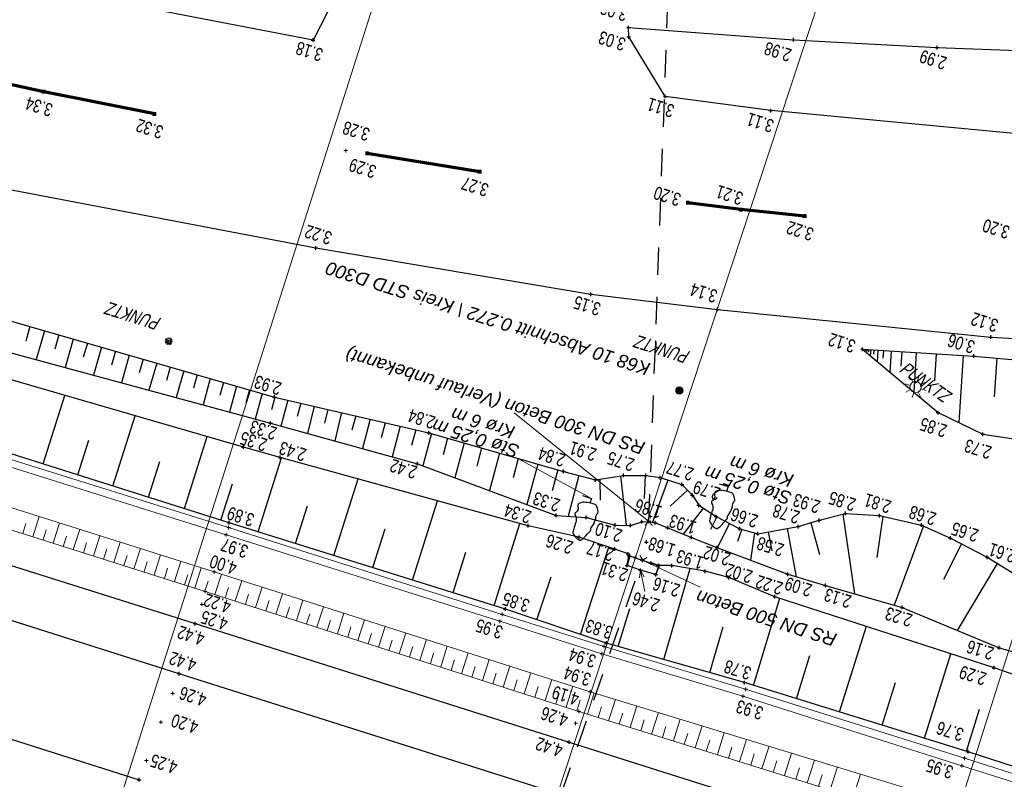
# Model space of a CAD drawing. Header units: metres. Extents: x 3521221 to 3521364, y 5943318 to 5943439.
# Tile 6 of 15: x 3521256 to 3521283, y 5943389 to 5943409. Entities that reach past the tile are written whole.
import ezdxf
from ezdxf.enums import TextEntityAlignment as Align

# ---------------------------------------------------------------- set-up
doc = ezdxf.new("R2010")
doc.units = ezdxf.units.M
doc.header["$PDMODE"] = 2
doc.header["$PDSIZE"] = 0.05
for name, pattern in [('JIS_02_0.7', [1.35, 0.75, -0.6]), ('JIS_02_1.0', [2, 1, -1]), ('X_VA_MARKIERUNG', [12, 6, -6])]:
    doc.linetypes.add(name, pattern=pattern)
for name, color, linetype, lineweight in [('Beschilderung - weitere', 3, 'Continuous', 18), ('Boeschung OK', 30, 'Continuous', 30), ('Boeschung UK', 22, 'Continuous', 30), ('Boeschungsschraffuren', 82, 'Continuous', 30), ('DL-Bauwerk OK', 7, 'Continuous', 30), ('DL-Bauwerk UK', 61, 'Continuous', 30), ('Durchlass', 7, 'Continuous', 30), ('Durchlass - OK Innenwand', 3, 'Continuous', 18), ('Durchlass - Rohrsohle', 4, 'JIS_02_0.7', 30), ('Durchlass - UK Innenwand', 4, 'JIS_02_0.7', 18), ('Fahrbahnachse', 2, 'Continuous', 13), ('Fahrbahnrand', 5, 'Continuous', 30), ('Gehwegrand', 131, 'Continuous', 30), ('Gelaendepunkt', 21, 'Continuous', 13), ('Graben - OK Boeschung', 30, 'Continuous', 30), ('Graben - Sohle mittig', 171, 'JIS_02_1.0', 30), ('Graben - UK Boeschung', 14, 'Continuous', 30), ('Höhentexte', 8, 'Continuous', 9), ('Kabelkanal - OK Aussenrand', 3, 'Continuous', 18), ('Laubbaum', 92, 'Continuous', 30), ('Poller', 3, 'Continuous', 9), ('Schiene OKIK Schienenkopf', 1, 'Continuous', 30), ('Schotterbett - OK Boeschung', 31, 'Continuous', 13), ('Schotterbett - UK Boeschung', 36, 'Continuous', 13), ('Schotterbett ohne Böschung', 31, 'JIS_02_0.7', 9), ('Schraffuren Schotter', 21, 'Continuous', 9), ('Schwelle OKAK', 7, 'Continuous', 9), ('Straßenleuchte - Mastachse', 3, 'Continuous', 18), ('Text Abwasser', 3, 'Continuous', 9), ('Topo-Linie', 7, 'Continuous', 9), ('VG_Text_Vegetation', 3, 'Continuous', 9)]:
    doc.layers.add(name, color=color, linetype=linetype, lineweight=lineweight)
doc.layers.add('Fahrbahnlaengsmarkierung gestrichelt', color=7, linetype='X_VA_MARKIERUNG', lineweight=70, true_color=0x8c94c7)
doc.styles.add('Beschilderung - weitere', font='ariali.ttf')
doc.styles.add('Punkthöhe', font='arial.ttf', dxfattribs={"width": 0.75})
doc.styles.add('Text Abwasser', font='ariali.ttf')
doc.styles.add('Text Vegetation', font='ariali.ttf')

msp = doc.modelspace()

# ---------------------------------------------------------------- linework, layer by layer
at = {"color": 253}
for p, q in [((3521272.973, 5943395.643), (3521273.077, 5943395.739)), ((3521273.077, 5943395.739), (3521273.173, 5943395.635)), ((3521272.897, 5943394.682), (3521272.835, 5943394.809)), ((3521273.024, 5943394.744), (3521272.897, 5943394.682))]:
    msp.add_line(p, q, dxfattribs=at)
at = {"layer": 'Beschilderung - weitere', "color": 253}
for radius in [0.1, 0.092, 0.083, 0.075, 0.067, 0.059, 0.05, 0.042, 0.034, 0.025, 0.017, 0.009, 0]:
    msp.add_circle((3521273.909, 5943399.324), radius, dxfattribs=at)
at = {"layer": 'Boeschung OK', "color": 253}
for p, q in [((3521278.915, 5943400.449), (3521281.954, 5943400.266)), ((3521281.954, 5943400.266), (3521284.147, 5943400.062)), ((3521261.605, 5943395.708), (3521252.414, 5943398.61)), ((3521269.154, 5943393.347), (3521261.605, 5943395.708)), ((3521271.913, 5943392.415), (3521269.154, 5943393.347)), ((3521275.693, 5943391.335), (3521271.913, 5943392.415)), ((3521281.808, 5943389.444), (3521275.693, 5943391.335)), ((3521289.878, 5943386.824), (3521281.808, 5943389.444))]:
    msp.add_line(p, q, dxfattribs=at)
for p in [(3521278.915, 5943400.449), (3521281.954, 5943400.266), (3521261.605, 5943395.708), (3521269.154, 5943393.347), (3521271.913, 5943392.415), (3521275.693, 5943391.335), (3521281.808, 5943389.444)]:
    msp.add_point(p, dxfattribs=at)
at = {"layer": 'Boeschung UK', "color": 253}
for p, q in [((3521278.915, 5943400.449), (3521280.983, 5943398.717)), ((3521261.992, 5943397.776), (3521253.307, 5943400.289)), ((3521280.983, 5943398.717), (3521282.205, 5943398.126)), ((3521282.205, 5943398.126), (3521283.898, 5943397.875)), ((3521262.997, 5943397.493), (3521261.992, 5943397.776)), ((3521269.78, 5943395.625), (3521262.997, 5943397.493)), ((3521271.168, 5943395.312), (3521269.78, 5943395.625)), ((3521272.148, 5943394.988), (3521271.168, 5943395.312)), ((3521272.507, 5943394.852), (3521272.148, 5943394.988)), ((3521272.481, 5943394.541), (3521272.531, 5943394.802)), ((3521272.531, 5943394.802), (3521272.507, 5943394.852)), ((3521272.847, 5943394.406), (3521272.481, 5943394.541)), ((3521273.354, 5943394.535), (3521273.262, 5943394.287)), ((3521274.615, 5943394.381), (3521273.7, 5943394.537)), ((3521273.262, 5943394.287), (3521272.847, 5943394.406)), ((3521275.261, 5943394.205), (3521274.615, 5943394.381)), ((3521276.519, 5943393.685), (3521275.261, 5943394.205)), ((3521282.511, 5943391.741), (3521276.519, 5943393.685)), ((3521290.62, 5943388.924), (3521282.511, 5943391.741))]:
    msp.add_line(p, q, dxfattribs=at)
for p in [(3521280.983, 5943398.717), (3521282.205, 5943398.126), (3521261.992, 5943397.776), (3521262.997, 5943397.493), (3521269.78, 5943395.625), (3521271.168, 5943395.312), (3521272.148, 5943394.988), (3521272.507, 5943394.852), (3521272.481, 5943394.541), (3521273.7, 5943394.537), (3521272.847, 5943394.406), (3521273.262, 5943394.287), (3521274.615, 5943394.381), (3521275.261, 5943394.205), (3521276.519, 5943393.685), (3521282.511, 5943391.741)]:
    msp.add_point(p, dxfattribs=at)
at = {"layer": 'Boeschungsschraffuren', "color": 253}
for p, q in [((3521256.153, 5943401.072), (3521256.04, 5943400.674)), ((3521256.551, 5943400.958), (3521256.326, 5943400.168)), ((3521256.946, 5943400.844), (3521256.834, 5943400.452)), ((3521257.337, 5943400.731), (3521257.116, 5943399.953)), ((3521257.726, 5943400.619), (3521257.616, 5943400.233)), ((3521258.111, 5943400.508), (3521257.893, 5943399.742)), ((3521278.955, 5943400.447), (3521278.953, 5943400.417)), ((3521258.493, 5943400.397), (3521258.385, 5943400.018)), ((3521258.873, 5943400.288), (3521258.658, 5943399.535)), ((3521259.249, 5943400.179), (3521259.142, 5943399.806)), ((3521278.995, 5943400.444), (3521278.993, 5943400.415)), ((3521279.035, 5943400.442), (3521279.029, 5943400.354)), ((3521279.079, 5943400.439), (3521279.075, 5943400.379)), ((3521279.139, 5943400.435), (3521279.128, 5943400.27)), ((3521279.222, 5943400.431), (3521279.214, 5943400.318)), ((3521279.335, 5943400.424), (3521279.314, 5943400.115)), ((3521279.489, 5943400.414), (3521279.475, 5943400.203)), ((3521279.701, 5943400.402), (3521279.662, 5943399.823)), ((3521279.99, 5943400.384), (3521279.964, 5943399.988)), ((3521280.386, 5943400.36), (3521280.314, 5943399.277)), ((3521280.928, 5943400.328), (3521280.879, 5943399.587)), ((3521281.669, 5943400.283), (3521281.547, 5943398.444)), ((3521282.588, 5943400.207), (3521282.517, 5943399.149)), ((3521259.622, 5943400.072), (3521259.411, 5943399.33)), ((3521259.993, 5943399.965), (3521259.888, 5943399.597)), ((3521260.36, 5943399.859), (3521260.152, 5943399.129)), ((3521260.725, 5943399.754), (3521260.627, 5943399.39)), ((3521261.086, 5943399.65), (3521260.892, 5943398.928)), ((3521261.445, 5943399.546), (3521261.349, 5943399.188)), ((3521261.801, 5943399.443), (3521261.61, 5943398.734)), ((3521256.518, 5943397.314), (3521257.107, 5943399.189)), ((3521262.154, 5943399.342), (3521262.059, 5943398.99)), ((3521262.504, 5943399.241), (3521262.317, 5943398.542)), ((3521262.852, 5943399.141), (3521262.759, 5943398.794)), ((3521263.202, 5943399.06), (3521263.012, 5943398.352)), ((3521263.559, 5943398.977), (3521263.462, 5943398.616)), ((3521263.924, 5943398.892), (3521263.746, 5943398.149)), ((3521258.427, 5943396.711), (3521259.033, 5943398.632)), ((3521264.296, 5943398.806), (3521264.205, 5943398.426)), ((3521264.676, 5943398.718), (3521264.491, 5943397.943)), ((3521265.065, 5943398.628), (3521264.96, 5943398.235)), ((3521265.461, 5943398.536), (3521265.247, 5943397.733)), ((3521265.866, 5943398.442), (3521265.757, 5943398.033)), ((3521266.279, 5943398.347), (3521266.056, 5943397.51)), ((3521260.383, 5943396.094), (3521261.004, 5943398.062)), ((3521266.701, 5943398.249), (3521266.588, 5943397.821)), ((3521267.132, 5943398.145), (3521266.897, 5943397.263)), ((3521257.467, 5943397.015), (3521257.766, 5943397.963)), ((3521267.57, 5943398.02), (3521267.448, 5943397.561)), ((3521268.027, 5943397.889), (3521267.773, 5943396.936)), ((3521268.5, 5943397.753), (3521268.369, 5943397.258)), ((3521268.993, 5943397.612), (3521268.719, 5943396.584)), ((3521259.399, 5943396.404), (3521259.706, 5943397.377)), ((3521262.391, 5943395.462), (3521263.029, 5943397.484)), ((3521269.504, 5943397.466), (3521269.362, 5943396.931)), ((3521270.036, 5943397.313), (3521269.74, 5943396.203)), ((3521270.588, 5943397.155), (3521270.435, 5943396.579)), ((3521271.164, 5943396.998), (3521270.868, 5943395.885)), ((3521272.299, 5943396.986), (3521272.454, 5943395.637)), ((3521272.978, 5943397), (3521272.944, 5943396.368)), ((3521261.379, 5943395.779), (3521261.693, 5943396.775)), ((3521264.468, 5943394.813), (3521265.128, 5943396.906)), ((3521271.731, 5943396.894), (3521271.746, 5943396.321)), ((3521273.598, 5943396.873), (3521273.178, 5943395.721)), ((3521274.133, 5943396.594), (3521273.661, 5943396.156)), ((3521263.42, 5943395.14), (3521263.745, 5943396.169)), ((3521266.618, 5943394.14), (3521267.302, 5943396.307)), ((3521274.557, 5943396.108), (3521274.011, 5943395.397)), ((3521278.376, 5943395.941), (3521278.696, 5943393.766)), ((3521279.475, 5943395.882), (3521279.309, 5943394.76)), ((3521268.845, 5943393.444), (3521269.552, 5943395.688)), ((3521274.934, 5943395.866), (3521274.757, 5943395.518)), ((3521275.282, 5943395.687), (3521274.944, 5943395.025)), ((3521277.507, 5943395.707), (3521277.743, 5943394.839)), ((3521280.581, 5943395.618), (3521279.778, 5943393.455)), ((3521265.534, 5943394.479), (3521265.87, 5943395.544)), ((3521275.618, 5943395.528), (3521275.494, 5943395.196)), ((3521275.96, 5943395.431), (3521275.854, 5943394.681)), ((3521276.34, 5943395.456), (3521276.435, 5943394.941)), ((3521276.856, 5943395.548), (3521277.098, 5943394.23)), ((3521281.625, 5943395.127), (3521281.127, 5943394.152)), ((3521267.722, 5943393.795), (3521268.07, 5943394.898)), ((3521271.206, 5943392.654), (3521271.982, 5943395.043)), ((3521282.598, 5943394.594), (3521281.505, 5943392.764)), ((3521273.483, 5943391.966), (3521274.204, 5943394.451)), ((3521270.016, 5943393.056), (3521270.407, 5943394.226)), ((3521275.935, 5943391.26), (3521276.656, 5943393.641)), ((3521272.239, 5943392.322), (3521272.554, 5943393.361)), ((3521274.741, 5943391.607), (3521275.105, 5943392.863)), ((3521278.287, 5943390.533), (3521279.02, 5943392.874)), ((3521280.606, 5943389.816), (3521281.329, 5943392.124)), ((3521277.115, 5943390.895), (3521277.473, 5943392.077)), ((3521279.45, 5943390.173), (3521279.814, 5943391.335)), ((3521281.754, 5943389.461), (3521282.113, 5943390.607))]:
    msp.add_line(p, q, dxfattribs=at)
at = {"layer": 'DL-Bauwerk OK', "color": 253}
for p, q in [((3521272.552, 5943394.792), (3521272.481, 5943394.541)), ((3521272.905, 5943394.675), (3521272.552, 5943394.792)), ((3521273.335, 5943394.531), (3521272.905, 5943394.675)), ((3521273.335, 5943394.531), (3521273.262, 5943394.287))]:
    msp.add_line(p, q, dxfattribs=at)
at = {"layer": 'DL-Bauwerk UK', "color": 253}
for p, q in [((3521272.703, 5943394.749), (3521272.531, 5943394.802)), ((3521273.354, 5943394.535), (3521273.125, 5943394.609))]:
    msp.add_line(p, q, dxfattribs=at)
at = {"layer": 'Durchlass', "color": 253}
for p in [(3521273.078, 5943395.747), (3521272.898, 5943394.68)]:
    msp.add_point(p, dxfattribs=at)
at = {"layer": 'Durchlass - OK Innenwand', "color": 253}
for p in [(3521272.552, 5943394.792), (3521272.905, 5943394.675), (3521273.335, 5943394.531)]:
    msp.add_point(p, dxfattribs=at)
at = {"layer": 'Durchlass - Rohrsohle', "color": 253}
for p, q in [((3521273.077, 5943395.739), (3521273.704, 5943412.915)), ((3521268.026, 5943380.656), (3521272.897, 5943394.682))]:
    msp.add_line(p, q, dxfattribs=at)
at = {"layer": 'Durchlass - UK Innenwand', "color": 253}
for p in [(3521272.531, 5943394.802), (3521272.703, 5943394.749), (3521273.125, 5943394.609), (3521273.354, 5943394.535)]:
    msp.add_point(p, dxfattribs=at)
at = {"layer": 'Fahrbahnachse', "color": 253}
msp.add_point((3521264.789, 5943405.884), dxfattribs=at)
at = {"layer": 'Fahrbahnlaengsmarkierung gestrichelt', "color": 253}
for p, q in [((3521256.536, 5943407.492), (3521247.752, 5943409.411)), ((3521259.559, 5943406.886), (3521256.536, 5943407.492)), ((3521268.451, 5943405.304), (3521265.378, 5943405.806)), ((3521275.594, 5943404.272), (3521274.142, 5943404.459)), ((3521277.338, 5943404.094), (3521275.594, 5943404.272))]:
    msp.add_line(p, q, dxfattribs=at)
for p in [(3521256.536, 5943407.492), (3521259.559, 5943406.886), (3521265.378, 5943405.806), (3521268.451, 5943405.304), (3521274.142, 5943404.459), (3521275.594, 5943404.272), (3521277.338, 5943404.094)]:
    msp.add_point(p, dxfattribs=at)
at = {"layer": 'Fahrbahnrand', "color": 253}
for p, q in [((3521263.895, 5943408.907), (3521256.789, 5943410.276)), ((3521276.406, 5943406.976), (3521273.523, 5943407.364)), ((3521283.348, 5943406.325), (3521276.406, 5943406.976)), ((3521255.123, 5943404.912), (3521263.974, 5943403.223)), ((3521263.974, 5943403.223), (3521271.487, 5943401.955)), ((3521271.487, 5943401.955), (3521274.955, 5943401.54)), ((3521274.955, 5943401.54), (3521282.423, 5943400.784)), ((3521282.423, 5943400.784), (3521285.514, 5943400.596))]:
    msp.add_line(p, q, dxfattribs=at)
for p in [(3521263.895, 5943408.907), (3521273.523, 5943407.364), (3521276.406, 5943406.976), (3521263.974, 5943403.223), (3521271.487, 5943401.955), (3521274.955, 5943401.54), (3521282.423, 5943400.784)]:
    msp.add_point(p, dxfattribs=at)
at = {"layer": 'Gehwegrand', "color": 253}
for p, q in [((3521264.493, 5943410.07), (3521263.895, 5943408.907)), ((3521272.519, 5943409.248), (3521277.029, 5943408.913)), ((3521272.526, 5943408.991), (3521272.519, 5943409.248)), ((3521273.523, 5943407.364), (3521272.526, 5943408.991)), ((3521277.029, 5943408.913), (3521280.955, 5943408.702)), ((3521280.955, 5943408.702), (3521288.051, 5943408.449))]:
    msp.add_line(p, q, dxfattribs=at)
for p in [(3521272.519, 5943409.248), (3521272.526, 5943408.991), (3521277.029, 5943408.913), (3521280.955, 5943408.702)]:
    msp.add_point(p, dxfattribs=at)
at = {"layer": 'Gelaendepunkt', "color": 253}
msp.add_point((3521273.113, 5943395.876), dxfattribs=at)
at = {"layer": 'Graben - OK Boeschung', "color": 253}
for p, q in [((3521253.911, 5943401.719), (3521262.846, 5943399.142)), ((3521262.846, 5943399.142), (3521267.063, 5943398.165)), ((3521267.063, 5943398.165), (3521270.746, 5943397.11)), ((3521270.746, 5943397.11), (3521271.619, 5943396.876)), ((3521271.619, 5943396.876), (3521272.383, 5943396.999)), ((3521272.383, 5943396.999), (3521272.993, 5943397)), ((3521272.993, 5943397), (3521273.383, 5943396.941)), ((3521273.383, 5943396.941), (3521273.98, 5943396.753)), ((3521273.98, 5943396.753), (3521274.264, 5943396.458)), ((3521274.264, 5943396.458), (3521274.438, 5943396.186)), ((3521274.438, 5943396.186), (3521274.911, 5943395.877)), ((3521274.911, 5943395.877), (3521275.561, 5943395.544)), ((3521277.732, 5943395.774), (3521278.448, 5943395.96)), ((3521278.448, 5943395.96), (3521279.379, 5943395.904)), ((3521279.379, 5943395.904), (3521280.53, 5943395.641)), ((3521276.053, 5943395.404), (3521277.16, 5943395.603)), ((3521277.16, 5943395.603), (3521277.732, 5943395.774)), ((3521280.53, 5943395.641), (3521281.317, 5943395.287)), ((3521275.561, 5943395.544), (3521276.053, 5943395.404)), ((3521281.317, 5943395.287), (3521282.323, 5943394.763)), ((3521282.323, 5943394.763), (3521286.529, 5943392.177))]:
    msp.add_line(p, q, dxfattribs=at)
for p in [(3521262.846, 5943399.142), (3521267.063, 5943398.165), (3521270.746, 5943397.11), (3521272.383, 5943396.999), (3521272.993, 5943397), (3521273.383, 5943396.941), (3521271.619, 5943396.876), (3521273.98, 5943396.753), (3521274.264, 5943396.458), (3521274.438, 5943396.186), (3521274.911, 5943395.877), (3521278.448, 5943395.96), (3521279.379, 5943395.904), (3521277.16, 5943395.603), (3521277.732, 5943395.774), (3521280.53, 5943395.641), (3521275.561, 5943395.544), (3521276.053, 5943395.404), (3521281.317, 5943395.287), (3521282.323, 5943394.763)]:
    msp.add_point(p, dxfattribs=at)
at = {"layer": 'Graben - Sohle mittig', "color": 253}
msp.add_point((3521273.008, 5943395.18), dxfattribs=at)
at = {"layer": 'Graben - UK Boeschung', "color": 253}
for p, q in [((3521253.744, 5943400.868), (3521262.737, 5943398.428)), ((3521262.737, 5943398.428), (3521266.749, 5943397.318)), ((3521266.749, 5943397.318), (3521270.541, 5943395.905)), ((3521270.541, 5943395.905), (3521271.363, 5943395.854)), ((3521271.363, 5943395.854), (3521272.151, 5943395.643)), ((3521272.151, 5943395.643), (3521272.569, 5943395.635)), ((3521272.569, 5943395.635), (3521272.887, 5943395.736)), ((3521272.887, 5943395.736), (3521273.077, 5943395.739)), ((3521273.077, 5943395.739), (3521273.252, 5943395.707)), ((3521273.252, 5943395.707), (3521273.59, 5943395.568)), ((3521273.59, 5943395.568), (3521274.237, 5943395.306)), ((3521274.237, 5943395.306), (3521274.937, 5943395.028)), ((3521274.937, 5943395.028), (3521276.871, 5943394.296)), ((3521273.7, 5943394.537), (3521273.354, 5943394.535)), ((3521276.871, 5943394.296), (3521277.903, 5943393.994)), ((3521277.903, 5943393.994), (3521280.001, 5943393.391)), ((3521280.001, 5943393.391), (3521282.648, 5943392.288)), ((3521282.648, 5943392.288), (3521284.125, 5943391.869))]:
    msp.add_line(p, q, dxfattribs=at)
for p in [(3521262.737, 5943398.428), (3521266.749, 5943397.318), (3521270.541, 5943395.905), (3521271.363, 5943395.854), (3521272.151, 5943395.643), (3521272.569, 5943395.635), (3521272.887, 5943395.736), (3521273.252, 5943395.707), (3521273.59, 5943395.568), (3521274.237, 5943395.306), (3521274.937, 5943395.028), (3521276.871, 5943394.296), (3521277.903, 5943393.994), (3521280.001, 5943393.391), (3521282.648, 5943392.288)]:
    msp.add_point(p, dxfattribs=at)
at = {"layer": 'Höhentexte', "color": 253}
for p, q in [((3521272.847, 5943394.406), (3521272.82, 5943394.197)), ((3521272.962, 5943393.823), (3521272.847, 5943394.406)), ((3521272.951, 5943394.223), (3521272.847, 5943394.406))]:
    msp.add_line(p, q, dxfattribs=at)
at = {"layer": 'Kabelkanal - OK Aussenrand', "color": 253}
for p, q in [((3521261.588, 5943395.576), (3521252.363, 5943398.464)), ((3521252.306, 5943398.27), (3521261.518, 5943395.378)), ((3521261.518, 5943395.378), (3521269.004, 5943393.012)), ((3521269.066, 5943393.2), (3521261.588, 5943395.576)), ((3521271.85, 5943392.323), (3521269.066, 5943393.2)), ((3521269.004, 5943393.012), (3521271.791, 5943392.126)), ((3521271.791, 5943392.126), (3521275.646, 5943390.96)), ((3521275.721, 5943391.155), (3521271.85, 5943392.323)), ((3521281.705, 5943389.264), (3521275.721, 5943391.155)), ((3521275.646, 5943390.96), (3521281.634, 5943389.06)), ((3521289.837, 5943386.683), (3521281.705, 5943389.264)), ((3521281.634, 5943389.06), (3521289.788, 5943386.481))]:
    msp.add_line(p, q, dxfattribs=at)
for p in [(3521261.588, 5943395.576), (3521261.518, 5943395.378), (3521269.066, 5943393.2), (3521269.004, 5943393.012), (3521271.85, 5943392.323), (3521271.791, 5943392.126), (3521275.721, 5943391.155), (3521275.646, 5943390.96), (3521281.705, 5943389.264), (3521281.634, 5943389.06)]:
    msp.add_point(p, dxfattribs=at)
at = {"layer": 'Laubbaum', "color": 253}
for p, q in [((3521274.999, 5943396.773), (3521275.241, 5943396.696)), ((3521275.241, 5943396.696), (3521275.201, 5943396.567)), ((3521271.264, 5943396.451), (3521271.506, 5943396.374)), ((3521274.869, 5943396.497), (3521274.867, 5943396.481)), ((3521274.867, 5943396.481), (3521274.868, 5943396.456)), ((3521274.868, 5943396.456), (3521274.875, 5943396.434)), ((3521274.872, 5943396.514), (3521274.869, 5943396.497)), ((3521274.875, 5943396.525), (3521274.872, 5943396.514)), ((3521274.88, 5943396.536), (3521274.875, 5943396.525)), ((3521274.875, 5943396.434), (3521274.879, 5943396.418)), ((3521274.879, 5943396.418), (3521274.878, 5943396.401)), ((3521274.887, 5943396.546), (3521274.88, 5943396.536)), ((3521274.897, 5943396.553), (3521274.887, 5943396.546)), ((3521274.922, 5943396.567), (3521274.897, 5943396.553)), ((3521274.947, 5943396.577), (3521274.922, 5943396.567)), ((3521274.995, 5943396.588), (3521274.947, 5943396.577)), ((3521275.043, 5943396.59), (3521274.995, 5943396.588)), ((3521275.085, 5943396.586), (3521275.043, 5943396.59)), ((3521275.135, 5943396.58), (3521275.085, 5943396.586)), ((3521275.178, 5943396.572), (3521275.135, 5943396.58)), ((3521275.224, 5943396.562), (3521275.178, 5943396.572)), ((3521275.284, 5943396.545), (3521275.224, 5943396.562)), ((3521275.341, 5943396.525), (3521275.284, 5943396.545)), ((3521275.355, 5943396.517), (3521275.341, 5943396.525)), ((3521275.366, 5943396.506), (3521275.355, 5943396.517)), ((3521275.378, 5943396.491), (3521275.366, 5943396.506)), ((3521275.388, 5943396.473), (3521275.378, 5943396.491)), ((3521275.401, 5943396.445), (3521275.388, 5943396.473)), ((3521275.41, 5943396.415), (3521275.401, 5943396.445)), ((3521275.425, 5943396.343), (3521275.41, 5943396.415)), ((3521271.134, 5943396.175), (3521271.132, 5943396.159)), ((3521271.132, 5943396.159), (3521271.133, 5943396.134)), ((3521271.137, 5943396.192), (3521271.134, 5943396.175)), ((3521271.14, 5943396.203), (3521271.137, 5943396.192)), ((3521271.145, 5943396.214), (3521271.14, 5943396.203)), ((3521271.152, 5943396.224), (3521271.145, 5943396.214)), ((3521271.162, 5943396.231), (3521271.152, 5943396.224)), ((3521271.187, 5943396.245), (3521271.162, 5943396.231)), ((3521271.212, 5943396.255), (3521271.187, 5943396.245)), ((3521271.26, 5943396.266), (3521271.212, 5943396.255)), ((3521271.308, 5943396.268), (3521271.26, 5943396.266)), ((3521271.35, 5943396.264), (3521271.308, 5943396.268)), ((3521271.4, 5943396.258), (3521271.35, 5943396.264)), ((3521271.443, 5943396.25), (3521271.4, 5943396.258)), ((3521271.489, 5943396.24), (3521271.443, 5943396.25)), ((3521271.506, 5943396.374), (3521271.466, 5943396.245)), ((3521271.549, 5943396.223), (3521271.489, 5943396.24)), ((3521271.606, 5943396.203), (3521271.549, 5943396.223)), ((3521271.62, 5943396.195), (3521271.606, 5943396.203)), ((3521271.631, 5943396.184), (3521271.62, 5943396.195)), ((3521271.643, 5943396.169), (3521271.631, 5943396.184)), ((3521271.653, 5943396.151), (3521271.643, 5943396.169)), ((3521271.666, 5943396.123), (3521271.653, 5943396.151)), ((3521274.784, 5943396.274), (3521274.783, 5943396.263)), ((3521274.783, 5943396.263), (3521274.785, 5943396.253)), ((3521274.789, 5943396.286), (3521274.784, 5943396.274)), ((3521274.785, 5943396.253), (3521274.79, 5943396.241)), ((3521274.794, 5943396.293), (3521274.789, 5943396.286)), ((3521274.79, 5943396.241), (3521274.812, 5943396.199)), ((3521274.8, 5943396.299), (3521274.794, 5943396.293)), ((3521274.813, 5943396.309), (3521274.8, 5943396.299)), ((3521274.812, 5943396.199), (3521274.822, 5943396.152)), ((3521274.825, 5943396.321), (3521274.813, 5943396.309)), ((3521274.822, 5943396.152), (3521274.825, 5943396.121)), ((3521274.846, 5943396.347), (3521274.825, 5943396.321)), ((3521274.865, 5943396.375), (3521274.846, 5943396.347)), ((3521274.872, 5943396.387), (3521274.865, 5943396.375)), ((3521274.878, 5943396.401), (3521274.872, 5943396.387)), ((3521275.317, 5943396.023), (3521275.361, 5943396.147)), ((3521275.36, 5943396.188), (3521275.368, 5943396.228)), ((3521275.361, 5943396.147), (3521275.36, 5943396.188)), ((3521275.368, 5943396.228), (3521275.388, 5943396.266)), ((3521275.388, 5943396.266), (3521275.413, 5943396.294)), ((3521275.413, 5943396.294), (3521275.424, 5943396.325)), ((3521275.424, 5943396.325), (3521275.425, 5943396.343)), ((3521271.049, 5943395.952), (3521271.048, 5943395.941)), ((3521271.048, 5943395.941), (3521271.05, 5943395.931)), ((3521271.054, 5943395.964), (3521271.049, 5943395.952)), ((3521271.05, 5943395.931), (3521271.055, 5943395.919)), ((3521271.059, 5943395.971), (3521271.054, 5943395.964)), ((3521271.055, 5943395.919), (3521271.077, 5943395.877)), ((3521271.065, 5943395.977), (3521271.059, 5943395.971)), ((3521271.078, 5943395.987), (3521271.065, 5943395.977)), ((3521271.077, 5943395.877), (3521271.087, 5943395.83)), ((3521271.09, 5943395.999), (3521271.078, 5943395.987)), ((3521271.111, 5943396.025), (3521271.09, 5943395.999)), ((3521271.13, 5943396.053), (3521271.111, 5943396.025)), ((3521271.137, 5943396.065), (3521271.13, 5943396.053)), ((3521271.133, 5943396.134), (3521271.14, 5943396.112)), ((3521271.143, 5943396.079), (3521271.137, 5943396.065)), ((3521271.14, 5943396.112), (3521271.144, 5943396.096)), ((3521271.144, 5943396.096), (3521271.143, 5943396.079)), ((3521271.625, 5943395.866), (3521271.633, 5943395.906)), ((3521271.633, 5943395.906), (3521271.653, 5943395.944)), ((3521271.653, 5943395.944), (3521271.678, 5943395.972)), ((3521271.675, 5943396.093), (3521271.666, 5943396.123)), ((3521271.69, 5943396.021), (3521271.675, 5943396.093)), ((3521271.678, 5943395.972), (3521271.689, 5943396.003)), ((3521271.689, 5943396.003), (3521271.69, 5943396.021)), ((3521274.764, 5943395.895), (3521274.747, 5943395.832)), ((3521274.784, 5943395.956), (3521274.764, 5943395.895)), ((3521274.8, 5943396.002), (3521274.784, 5943395.956)), ((3521274.817, 5943396.047), (3521274.8, 5943396.002)), ((3521274.823, 5943396.063), (3521274.817, 5943396.047)), ((3521274.826, 5943396.08), (3521274.823, 5943396.063)), ((3521274.825, 5943396.121), (3521274.826, 5943396.08)), ((3521275.224, 5943395.866), (3521275.226, 5943395.877)), ((3521275.226, 5943395.877), (3521275.228, 5943395.889)), ((3521275.228, 5943395.889), (3521275.234, 5943395.9)), ((3521275.234, 5943395.9), (3521275.245, 5943395.907)), ((3521275.245, 5943395.907), (3521275.311, 5943396.012)), ((3521275.311, 5943396.012), (3521275.317, 5943396.023)), ((3521271.049, 5943395.634), (3521271.029, 5943395.573)), ((3521271.065, 5943395.68), (3521271.049, 5943395.634)), ((3521271.082, 5943395.725), (3521271.065, 5943395.68)), ((3521271.088, 5943395.741), (3521271.082, 5943395.725)), ((3521271.087, 5943395.83), (3521271.09, 5943395.799)), ((3521271.091, 5943395.758), (3521271.088, 5943395.741)), ((3521271.09, 5943395.799), (3521271.091, 5943395.758)), ((3521271.51, 5943395.585), (3521271.576, 5943395.69)), ((3521271.576, 5943395.69), (3521271.582, 5943395.701)), ((3521271.582, 5943395.701), (3521271.626, 5943395.825)), ((3521271.626, 5943395.825), (3521271.625, 5943395.866)), ((3521274.734, 5943395.771), (3521274.733, 5943395.76)), ((3521274.733, 5943395.76), (3521274.735, 5943395.746)), ((3521274.739, 5943395.802), (3521274.734, 5943395.771)), ((3521274.735, 5943395.746), (3521274.74, 5943395.737)), ((3521274.747, 5943395.832), (3521274.739, 5943395.802)), ((3521274.74, 5943395.737), (3521274.746, 5943395.724)), ((3521274.746, 5943395.724), (3521274.758, 5943395.702)), ((3521274.758, 5943395.702), (3521274.776, 5943395.674)), ((3521274.776, 5943395.674), (3521274.79, 5943395.656)), ((3521274.79, 5943395.656), (3521274.813, 5943395.628)), ((3521274.813, 5943395.628), (3521274.829, 5943395.611)), ((3521274.829, 5943395.611), (3521274.844, 5943395.594)), ((3521275.017, 5943395.598), (3521275.077, 5943395.663)), ((3521275.077, 5943395.663), (3521275.123, 5943395.717)), ((3521275.123, 5943395.717), (3521275.157, 5943395.749)), ((3521275.157, 5943395.749), (3521275.189, 5943395.783)), ((3521275.189, 5943395.783), (3521275.202, 5943395.797)), ((3521275.202, 5943395.797), (3521275.214, 5943395.812)), ((3521275.214, 5943395.812), (3521275.22, 5943395.82)), ((3521275.22, 5943395.82), (3521275.225, 5943395.83)), ((3521275.225, 5943395.854), (3521275.224, 5943395.866)), ((3521275.226, 5943395.843), (3521275.225, 5943395.854)), ((3521275.225, 5943395.83), (3521275.226, 5943395.843)), ((3521270.999, 5943395.449), (3521270.998, 5943395.438)), ((3521270.998, 5943395.438), (3521271, 5943395.424)), ((3521271.004, 5943395.48), (3521270.999, 5943395.449)), ((3521271, 5943395.424), (3521271.005, 5943395.415)), ((3521271.012, 5943395.51), (3521271.004, 5943395.48)), ((3521271.005, 5943395.415), (3521271.011, 5943395.402)), ((3521271.011, 5943395.402), (3521271.023, 5943395.38)), ((3521271.029, 5943395.573), (3521271.012, 5943395.51)), ((3521271.023, 5943395.38), (3521271.041, 5943395.352)), ((3521271.041, 5943395.352), (3521271.055, 5943395.334)), ((3521271.055, 5943395.334), (3521271.078, 5943395.306)), ((3521271.282, 5943395.276), (3521271.342, 5943395.341)), ((3521271.342, 5943395.341), (3521271.388, 5943395.395)), ((3521271.388, 5943395.395), (3521271.422, 5943395.427)), ((3521271.422, 5943395.427), (3521271.454, 5943395.461)), ((3521271.454, 5943395.461), (3521271.467, 5943395.475)), ((3521271.467, 5943395.475), (3521271.479, 5943395.49)), ((3521271.479, 5943395.49), (3521271.485, 5943395.498)), ((3521271.485, 5943395.498), (3521271.49, 5943395.508)), ((3521271.489, 5943395.544), (3521271.491, 5943395.555)), ((3521271.49, 5943395.532), (3521271.489, 5943395.544)), ((3521271.491, 5943395.521), (3521271.49, 5943395.532)), ((3521271.49, 5943395.508), (3521271.491, 5943395.521)), ((3521271.491, 5943395.555), (3521271.493, 5943395.567)), ((3521271.493, 5943395.567), (3521271.499, 5943395.578)), ((3521271.499, 5943395.578), (3521271.51, 5943395.585)), ((3521274.844, 5943395.594), (3521274.855, 5943395.585)), ((3521274.855, 5943395.585), (3521274.866, 5943395.576)), ((3521274.866, 5943395.576), (3521274.878, 5943395.568)), ((3521274.878, 5943395.568), (3521274.893, 5943395.561)), ((3521274.893, 5943395.561), (3521274.907, 5943395.556)), ((3521274.907, 5943395.556), (3521274.922, 5943395.552)), ((3521274.922, 5943395.552), (3521274.93, 5943395.551)), ((3521274.93, 5943395.551), (3521274.94, 5943395.551)), ((3521274.94, 5943395.551), (3521274.948, 5943395.553)), ((3521274.948, 5943395.553), (3521274.958, 5943395.557)), ((3521274.958, 5943395.557), (3521274.973, 5943395.567)), ((3521274.973, 5943395.567), (3521275.017, 5943395.598)), ((3521271.078, 5943395.306), (3521271.094, 5943395.289)), ((3521271.094, 5943395.289), (3521271.109, 5943395.272)), ((3521271.109, 5943395.272), (3521271.12, 5943395.263)), ((3521271.12, 5943395.263), (3521271.131, 5943395.254)), ((3521271.131, 5943395.254), (3521271.143, 5943395.246)), ((3521271.143, 5943395.246), (3521271.158, 5943395.239)), ((3521271.158, 5943395.239), (3521271.172, 5943395.234)), ((3521271.172, 5943395.234), (3521271.187, 5943395.23)), ((3521271.187, 5943395.23), (3521271.195, 5943395.229)), ((3521271.195, 5943395.229), (3521271.205, 5943395.229)), ((3521271.205, 5943395.229), (3521271.213, 5943395.231)), ((3521271.213, 5943395.231), (3521271.223, 5943395.235)), ((3521271.223, 5943395.235), (3521271.238, 5943395.245)), ((3521271.238, 5943395.245), (3521271.282, 5943395.276))]:
    msp.add_line(p, q, dxfattribs=at)
at = {"layer": 'Poller', "color": 253}
for radius in [0.095, 0.065, 0.035, 0.005]:
    msp.add_circle((3521259.952, 5943400.669), radius, dxfattribs=at)
at = {"layer": 'Schiene OKIK Schienenkopf', "color": 253}
for p, q in [((3521250.443, 5943396.186), (3521260.67, 5943392.948)), ((3521260.237, 5943391.576), (3521250.01, 5943394.813)), ((3521260.67, 5943392.948), (3521270.894, 5943389.706)), ((3521248.933, 5943391.915), (3521259.145, 5943388.679)), ((3521270.448, 5943388.343), (3521260.237, 5943391.576)), ((3521270.894, 5943389.706), (3521280.894, 5943386.548))]:
    msp.add_line(p, q, dxfattribs=at)
for p in [(3521260.67, 5943392.948), (3521260.237, 5943391.576), (3521270.894, 5943389.706), (3521259.145, 5943388.679)]:
    msp.add_point(p, dxfattribs=at)
at = {"layer": 'Schotterbett - OK Boeschung', "color": 253}
for p, q in [((3521250.708, 5943397.073), (3521260.95, 5943393.83)), ((3521260.95, 5943393.83), (3521271.162, 5943390.549)), ((3521271.162, 5943390.549), (3521281.19, 5943387.413))]:
    msp.add_line(p, q, dxfattribs=at)
for p in [(3521260.95, 5943393.83), (3521271.162, 5943390.549)]:
    msp.add_point(p, dxfattribs=at)
at = {"layer": 'Schotterbett - UK Boeschung', "color": 253}
for p, q in [((3521250.959, 5943397.599), (3521261.197, 5943394.361)), ((3521261.197, 5943394.361), (3521271.474, 5943391.085)), ((3521271.474, 5943391.085), (3521281.416, 5943388.056))]:
    msp.add_line(p, q, dxfattribs=at)
for p in [(3521261.197, 5943394.361), (3521271.474, 5943391.085)]:
    msp.add_point(p, dxfattribs=at)
at = {"layer": 'Schotterbett ohne Böschung', "color": 253}
msp.add_point((3521259.736, 5943390.253), dxfattribs=at)
at = {"layer": 'Schraffuren Schotter', "color": 253}
for p, q in [((3521256.238, 5943395.322), (3521256.41, 5943395.875)), ((3521255.962, 5943395.409), (3521256.048, 5943395.686)), ((3521256.79, 5943395.147), (3521256.962, 5943395.7)), ((3521256.514, 5943395.235), (3521256.6, 5943395.511)), ((3521257.066, 5943395.06), (3521257.154, 5943395.336)), ((3521257.342, 5943394.972), (3521257.518, 5943395.525)), ((3521257.895, 5943394.797), (3521258.07, 5943395.35)), ((3521257.619, 5943394.885), (3521257.706, 5943395.161)), ((3521258.448, 5943394.622), (3521258.623, 5943395.175)), ((3521258.171, 5943394.71), (3521258.259, 5943394.986)), ((3521258.724, 5943394.535), (3521258.812, 5943394.811)), ((3521259.001, 5943394.447), (3521259.176, 5943395)), ((3521259.554, 5943394.272), (3521259.73, 5943394.825)), ((3521259.277, 5943394.36), (3521259.365, 5943394.636)), ((3521260.107, 5943394.097), (3521260.283, 5943394.65)), ((3521259.831, 5943394.184), (3521259.918, 5943394.461)), ((3521260.384, 5943394.009), (3521260.472, 5943394.286)), ((3521260.661, 5943393.922), (3521260.837, 5943394.475)), ((3521261.215, 5943393.745), (3521261.391, 5943394.299)), ((3521260.938, 5943393.834), (3521261.026, 5943394.111)), ((3521261.769, 5943393.567), (3521261.946, 5943394.122)), ((3521261.492, 5943393.656), (3521261.58, 5943393.933)), ((3521262.047, 5943393.478), (3521262.135, 5943393.756)), ((3521262.325, 5943393.388), (3521262.502, 5943393.945)), ((3521262.882, 5943393.209), (3521263.06, 5943393.767)), ((3521262.604, 5943393.299), (3521262.692, 5943393.577)), ((3521263.441, 5943393.03), (3521263.618, 5943393.589)), ((3521263.161, 5943393.12), (3521263.25, 5943393.399)), ((3521263.72, 5943392.94), (3521263.809, 5943393.22)), ((3521264.001, 5943392.85), (3521264.179, 5943393.411)), ((3521264.562, 5943392.67), (3521264.74, 5943393.232)), ((3521264.281, 5943392.76), (3521264.37, 5943393.04)), ((3521265.124, 5943392.489), (3521265.303, 5943393.052)), ((3521264.843, 5943392.579), (3521264.932, 5943392.861)), ((3521265.405, 5943392.399), (3521265.495, 5943392.68)), ((3521265.687, 5943392.308), (3521265.867, 5943392.872)), ((3521266.252, 5943392.126), (3521266.432, 5943392.692)), ((3521265.97, 5943392.217), (3521266.059, 5943392.5)), ((3521266.818, 5943391.945), (3521266.999, 5943392.512)), ((3521266.535, 5943392.036), (3521266.625, 5943392.319)), ((3521267.102, 5943391.853), (3521267.192, 5943392.137)), ((3521267.386, 5943391.762), (3521267.566, 5943392.331)), ((3521267.955, 5943391.579), (3521268.136, 5943392.149)), ((3521267.67, 5943391.671), (3521267.761, 5943391.955)), ((3521268.525, 5943391.396), (3521268.706, 5943391.967)), ((3521268.24, 5943391.488), (3521268.33, 5943391.773)), ((3521268.81, 5943391.305), (3521268.901, 5943391.59)), ((3521269.096, 5943391.213), (3521269.278, 5943391.785)), ((3521269.669, 5943391.029), (3521269.851, 5943391.602)), ((3521269.382, 5943391.121), (3521269.473, 5943391.407)), ((3521270.243, 5943390.844), (3521270.425, 5943391.419)), ((3521269.956, 5943390.937), (3521270.047, 5943391.224)), ((3521270.53, 5943390.752), (3521270.622, 5943391.04)), ((3521270.818, 5943390.659), (3521271.001, 5943391.236)), ((3521271.395, 5943390.476), (3521271.578, 5943391.053)), ((3521271.106, 5943390.567), (3521271.198, 5943390.855)), ((3521271.976, 5943390.294), (3521272.161, 5943390.876)), ((3521271.685, 5943390.385), (3521271.777, 5943390.675)), ((3521272.268, 5943390.203), (3521272.361, 5943390.495)), ((3521272.562, 5943390.111), (3521272.748, 5943390.697)), ((3521273.151, 5943389.927), (3521273.339, 5943390.517)), ((3521272.856, 5943390.019), (3521272.949, 5943390.313)), ((3521273.746, 5943389.741), (3521273.934, 5943390.335)), ((3521273.448, 5943389.834), (3521273.542, 5943390.13)), ((3521274.344, 5943389.554), (3521274.534, 5943390.153)), ((3521274.947, 5943389.365), (3521275.138, 5943389.969)), ((3521274.044, 5943389.648), (3521274.139, 5943389.946)), ((3521274.645, 5943389.46), (3521274.74, 5943389.76)), ((3521275.554, 5943389.175), (3521275.747, 5943389.783)), ((3521275.25, 5943389.271), (3521275.346, 5943389.573)), ((3521276.166, 5943388.984), (3521276.361, 5943389.596)), ((3521275.86, 5943389.08), (3521275.957, 5943389.385)), ((3521276.474, 5943388.888), (3521276.571, 5943389.195)), ((3521276.783, 5943388.791), (3521276.978, 5943389.408)), ((3521277.404, 5943388.597), (3521277.601, 5943389.218)), ((3521277.093, 5943388.694), (3521277.191, 5943389.004)), ((3521278.029, 5943388.401), (3521278.228, 5943389.027)), ((3521277.716, 5943388.499), (3521277.815, 5943388.811)), ((3521278.659, 5943388.204), (3521278.859, 5943388.835))]:
    msp.add_line(p, q, dxfattribs=at)
at = {"layer": 'Schwelle OKAK', "color": 253}
for p in [(3521260.857, 5943393.473), (3521260.06, 5943391.041), (3521271.07, 5943390.223), (3521259.341, 5943389.201)]:
    msp.add_point(p, dxfattribs=at)
at = {"layer": 'Straßenleuchte - Mastachse', "color": 253}
for p, q in [((3521280.293, 5943399.551), (3521280.226, 5943399.681)), ((3521280.457, 5943399.702), (3521280.413, 5943399.563)), ((3521280.219, 5943399.463), (3521280.08, 5943399.507)), ((3521280.633, 5943399.552), (3521280.502, 5943399.486)), ((3521280.652, 5943399.325), (3521280.513, 5943399.369)), ((3521280.23, 5943399.346), (3521280.099, 5943399.277)), ((3521280.319, 5943399.269), (3521280.275, 5943399.13)), ((3521280.505, 5943399.149), (3521280.435, 5943399.279))]:
    msp.add_line(p, q, dxfattribs=at)
msp.add_circle((3521280.366, 5943399.416), 0.154, dxfattribs=at)
at = {"layer": 'Text Abwasser', "color": 253}
for p, q in [((3521269.395, 5943398.709), (3521273.077, 5943395.739)), ((3521274.481, 5943393.941), (3521272.897, 5943394.682))]:
    msp.add_line(p, q, dxfattribs=at)
at = {"layer": 'Topo-Linie', "color": 253}
for p, q in [((3521254.804, 5943376.154), (3521270.917, 5943426.749)), ((3521265.355, 5943372.425), (3521282.312, 5943423.903)), ((3521275.611, 5943369.06), (3521292.149, 5943421.514))]:
    msp.add_line(p, q, dxfattribs=at)
at = {"layer": 'VG_Text_Vegetation', "color": 253}
msp.add_line((3521269.492, 5943397.46), (3521271.506, 5943396.374), dxfattribs=at)

# ---------------------------------------------------------------- texts
at = {"layer": 'Beschilderung - weitere', "color": 253, "linetype": 'ByBlock', "style": 'Beschilderung - weitere'}
msp.add_text('K68 10 Abschnitt 0.272 \\ Kreis STD D300', height=0.36, rotation=162.4169, dxfattribs=at).set_placement((3521273.14, 5943400.064))
at = {"layer": 'Beschilderung - weitere', "color": 253, "style": 'Punkthöhe', "oblique": 15, "width": 0.75}
msp.add_attdef('PUNKTZ', text='', height=0.36, rotation=162.4051, dxfattribs=at).set_placement((3521274.128, 5943400.039), align=Align.TOP_LEFT)
at = {"layer": 'Höhentexte', "color": 253, "linetype": 'ByBlock', "style": 'Punkthöhe', "width": 0.75}
for s, p in [('3.02', (3521272.524, 5943409.75)), ('3.03', (3521272.472, 5943408.943)), ('3.18', (3521264.199, 5943408.653)), ('2.98', (3521277.003, 5943408.647)), ('2.99', (3521281.25, 5943408.428)), ('3.34', (3521256.81, 5943407.145)), ('3.11', (3521273.802, 5943407.118)), ('3.11', (3521276.522, 5943406.709)), ('3.32', (3521259.832, 5943406.54)), ('3.28', (3521265.478, 5943406.476)), ('3.29', (3521265.653, 5943405.459)), ('3.27', (3521268.725, 5943404.957)), ('3.20', (3521273.981, 5943404.696)), ('3.21', (3521275.682, 5943404.727)), ('3.22', (3521277.611, 5943403.748)), ('3.20', (3521282.971, 5943403.803)), ('3.22', (3521264.442, 5943403.642)), ('3.14', (3521274.979, 5943402.053)), ('3.15', (3521271.791, 5943401.701)), ('3.12', (3521282.654, 5943401.25)), ('3.12', (3521278.754, 5943400.686)), ('3.06', (3521282.018, 5943400.664)), ('2.93', (3521263.064, 5943399.527)), ('2.84', (3521267.268, 5943398.602)), ('2.85', (3521281.256, 5943398.371)), ('2.33', (3521262.937, 5943398.302)), ('2.35', (3521262.673, 5943397.988)), ('2.43', (3521263.743, 5943397.716)), ('2.84', (3521270.822, 5943397.567)), ('2.91', (3521271.675, 5943397.721)), ('2.73', (3521282.477, 5943397.78)), ('2.75', (3521272.712, 5943397.443)), ('2.42', (3521266.771, 5943397.239)), ('2.77', (3521274.332, 5943397.186)), ('2.79', (3521275.059, 5943396.648)), ('2.33', (3521270.679, 5943396.339)), ('2.93', (3521277.792, 5943396.295)), ('2.85', (3521278.764, 5943396.353)), ('2.81', (3521279.732, 5943396.295)), ('2.34', (3521269.892, 5943396.015)), ('1.86', (3521273.462, 5943396.146)), ('2.78', (3521277.232, 5943396.007)), ('2.68', (3521280.961, 5943395.965)), ('3.89', (3521262.32, 5943395.933)), ('1.93', (3521274.404, 5943395.724)), ('2.66', (3521276.089, 5943395.902)), ('2.10', (3521272.379, 5943395.504)), ('2.65', (3521282.116, 5943395.511)), ('2.26', (3521271.034, 5943395.182)), ('3.97', (3521262.151, 5943395.072)), ('2.17', (3521272.154, 5943394.982)), ('1.68', (3521273.831, 5943395.104)), ('2.02', (3521275.337, 5943394.862)), ('2.58', (3521276.799, 5943395.112)), ('2.61', (3521283.138, 5943394.941)), ('4.00', (3521261.844, 5943394.616)), ('1.93', (3521274.599, 5943394.759)), ('2.31', (3521272.535, 5943394.428)), ('2.02', (3521275.94, 5943394.382)), ('2.22', (3521276.77, 5943394.063)), ('2.16', (3521273.958, 5943394.007)), ('2.09', (3521277.565, 5943394.012)), ('4.22', (3521261.682, 5943393.561)), ('3.85', (3521269.845, 5943393.59)), ('2.46', (3521273.4, 5943393.602)), ('2.13', (3521278.642, 5943393.703)), ('4.25', (3521261.599, 5943393.094)), ('2.23', (3521280.309, 5943393.191)), ('3.95', (3521269.114, 5943392.864)), ('3.83', (3521272.117, 5943392.855)), ('4.42', (3521260.963, 5943392.681)), ('2.16', (3521282.538, 5943392.284)), ('4.42', (3521260.739, 5943391.97)), ('3.94', (3521271.663, 5943392.07)), ('3.78', (3521275.905, 5943391.742)), ('3.94', (3521271.523, 5943391.57)), ('2.29', (3521282.335, 5943391.59)), ('4.26', (3521261.015, 5943391.015)), ('4.19', (3521271.201, 5943391.037)), ('3.93', (3521276.234, 5943390.65)), ('4.26', (3521270.898, 5943390.464)), ('4.20', (3521260.791, 5943390.267)), ('3.76', (3521281.712, 5943390.063)), ('4.42', (3521270.754, 5943389.63)), ('4.25', (3521260.22, 5943389.17)), ('3.95', (3521281.427, 5943389.037))]:
    msp.add_text(s, height=0.36, rotation=162.4169, dxfattribs=at).set_placement(p)
at = {"layer": 'Poller', "color": 253, "style": 'Punkthöhe', "oblique": 15, "width": 0.75}
msp.add_attdef('PUNKTZ', text='', height=0.36, rotation=162.4051, dxfattribs=at).set_placement((3521259.722, 5943401.12), align=Align.MIDDLE_LEFT)
at = {"layer": 'Straßenleuchte - Mastachse', "color": 253, "style": 'Punkthöhe', "oblique": 15, "width": 0.75}
msp.add_attdef('PUNKTZ', text='', height=0.36, rotation=324.8102, dxfattribs=at).set_placement((3521280.507, 5943399.417), align=Align.CENTER)
at = {"layer": 'Text Abwasser', "color": 253, "linetype": 'ByBlock', "style": 'Text Abwasser'}
for s, p in [('RS DN 300 Beton (Verlauf unbekannt)', (3521272.999, 5943397.902)), ('RS DN 500 Beton', (3521278.241, 5943392.659))]:
    msp.add_text(s, height=0.36, rotation=162.3077, dxfattribs=at).set_placement(p)
at = {"layer": 'VG_Text_Vegetation', "color": 253, "linetype": 'ByBlock', "style": 'Text Vegetation'}
for s, p in [('Krø 6 m', (3521269.442, 5943398.327)), ('Stø 0,25 m', (3521269.565, 5943397.811)), ('Krø 6 m', (3521277.059, 5943397.011)), ('Stø 0,25 m', (3521277.009, 5943396.528))]:
    msp.add_text(s, height=0.36, rotation=162.4169, dxfattribs=at).set_placement(p)

doc.saveas('drawing.dxf')
